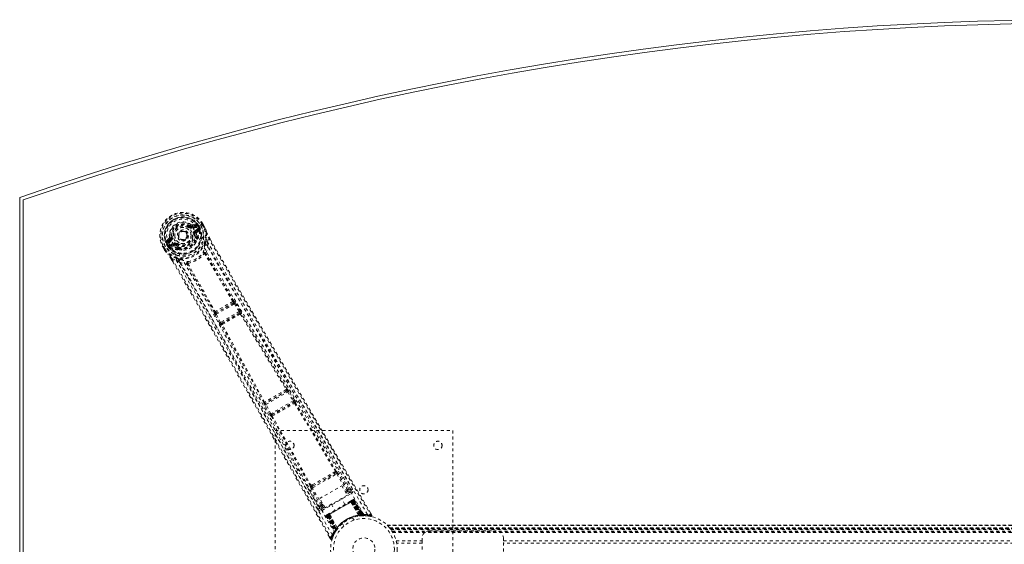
# Model space of a CAD drawing. Header units: inches. Extents: x 7.1 to 78.6, y 22.7 to 58.4.
# Tile 2 of 5: x 7.1 to 40.3, y 40.7 to 58.4. Entities that reach past the tile are written whole.
import ezdxf

# ---------------------------------------------------------------- set-up
doc = ezdxf.new("R2010")
doc.units = ezdxf.units.IN
doc.header["$MEASUREMENT"] = 0
doc.linetypes.add('SLD-Dashed', pattern=[0.075, 0.05, -0.025])
doc.linetypes.add('SLD-Solid', pattern=[0])

msp = doc.modelspace()

# ---------------------------------------------------------------- linework, layer by layer
at = {"color": 7, "linetype": 'SLD-Solid', "lineweight": 15}
for p, q in [((7.09, 28.682), (7.09, 52.432)), ((7.208, 52.348), (7.208, 28.767)), ((7.208, 28.767), (7.208, 52.348))]:
    msp.add_line(p, q, dxfattribs=at)
at = {"color": 7, "linetype": 'SLD-Dashed', "lineweight": 0}
for p, q in [((12.734, 51.229), (12.739, 51.222)), ((12.739, 51.222), (12.746, 51.208)), ((12.831, 51.443), (12.845, 51.462)), ((12.845, 51.462), (12.853, 51.457)), ((12.919, 51.455), (13.03, 51.495)), ((12.919, 51.455), (12.929, 51.437)), ((13.038, 51.542), (12.923, 51.502)), ((13.03, 51.495), (12.929, 51.437)), ((13.045, 51.469), (12.944, 51.411)), ((13.005, 51.305), (13.117, 51.37)), ((13.02, 51.279), (13.132, 51.344)), ((13.033, 51.258), (13.02, 51.279)), ((13.132, 51.344), (13.033, 51.258)), ((13.07, 51.421), (13.071, 51.421)), ((13.201, 51.496), (13.071, 51.421)), ((13.073, 51.247), (13.162, 51.323)), ((13.114, 51.445), (13.119, 51.448)), ((13.153, 51.378), (13.114, 51.445)), ((13.154, 51.387), (13.119, 51.448)), ((13.145, 51.463), (13.181, 51.4)), ((13.145, 51.463), (13.145, 51.463)), ((13.159, 51.367), (13.153, 51.378)), ((13.154, 51.387), (13.181, 51.4)), ((13.154, 51.386), (13.159, 51.367)), ((13.165, 51.337), (13.162, 51.323)), ((13.162, 51.323), (13.162, 51.323)), ((13.162, 51.323), (13.162, 51.323)), ((13.165, 51.338), (13.166, 51.342)), ((13.181, 51.4), (13.181, 51.4)), ((13.206, 51.499), (13.201, 51.496)), ((13.226, 51.511), (13.206, 51.499)), ((13.271, 51.538), (13.226, 51.511)), ((13.307, 51.423), (13.25, 51.524)), ((13.275, 51.54), (13.271, 51.538)), ((13.332, 51.438), (13.274, 51.54)), ((13.275, 51.54), (13.333, 51.438)), ((13.335, 51.435), (13.333, 51.438)), ((12.133, 51.046), (12.041, 50.966)), ((12.086, 50.95), (12.176, 51.026)), ((12.187, 51.008), (12.086, 50.95)), ((12.202, 50.982), (12.101, 50.924)), ((12.148, 51.086), (12.206, 51.093)), ((12.176, 51.026), (12.187, 51.008)), ((12.206, 51.093), (12.23, 51.096)), ((12.207, 51.084), (12.206, 51.093)), ((13.005, 51.195), (12.976, 51.191)), ((13.006, 51.208), (13.005, 51.195)), ((13.055, 51.057), (13.044, 51.077)), ((13.078, 51.065), (13.067, 51.084)), ((13.086, 51.037), (13.084, 51.016)), ((13.437, 50.922), (13.462, 51.07)), ((13.437, 50.922), (13.441, 50.795)), ((13.487, 51.086), (13.532, 51.009)), ((13.531, 51.008), (13.487, 51.085)), ((11.928, 50.762), (11.925, 50.76)), ((11.925, 50.761), (11.984, 50.66)), ((11.925, 50.76), (11.983, 50.659)), ((11.974, 50.788), (11.928, 50.762)), ((11.951, 50.774), (12.009, 50.674)), ((11.994, 50.8), (11.974, 50.788)), ((11.983, 50.659), (11.986, 50.655)), ((11.999, 50.803), (11.994, 50.8)), ((12.129, 50.878), (11.999, 50.803)), ((12.092, 50.772), (12.056, 50.834)), ((12.087, 50.852), (12.082, 50.849)), ((12.082, 50.849), (12.117, 50.788)), ((12.126, 50.785), (12.087, 50.852)), ((12.093, 50.772), (12.092, 50.772)), ((12.093, 50.772), (12.117, 50.788)), ((12.118, 50.788), (12.132, 50.774)), ((12.132, 50.774), (12.126, 50.785)), ((12.15, 50.812), (12.263, 50.876)), ((12.15, 50.756), (12.155, 50.754)), ((12.169, 50.75), (12.155, 50.754)), ((12.165, 50.786), (12.278, 50.85)), ((12.29, 50.829), (12.165, 50.786)), ((12.169, 50.75), (12.279, 50.789)), ((12.29, 50.829), (12.278, 50.85)), ((12.358, 50.821), (12.346, 50.827)), ((12.376, 50.844), (12.358, 50.821)), ((12.434, 50.693), (12.423, 50.713)), ((12.441, 50.729), (12.452, 50.709)), ((12.473, 50.663), (12.454, 50.673)), ((12.211, 50.349), (12.262, 50.261)), ((12.213, 50.349), (12.264, 50.261)), ((12.238, 50.363), (12.379, 50.311)), ((12.486, 50.243), (12.379, 50.311)), ((14.32, 48.931), (14.319, 48.93)), ((14.381, 48.862), (14.362, 48.89)), ((14.305, 48.868), (13.723, 48.532)), ((13.73, 48.484), (14.343, 48.838)), ((14.508, 48.577), (13.874, 48.211)), ((14.304, 48.868), (14.305, 48.868)), ((14.343, 48.838), (14.508, 48.577)), ((14.546, 48.6), (14.381, 48.862)), ((13.662, 48.551), (13.662, 48.551)), ((13.691, 48.463), (13.676, 48.494)), ((13.835, 48.19), (13.691, 48.463)), ((13.723, 48.532), (13.724, 48.533)), ((13.874, 48.211), (13.73, 48.484)), ((13.905, 48.177), (14.522, 48.533)), ((14.522, 48.533), (14.513, 48.523)), ((14.573, 48.508), (14.582, 48.518)), ((13.901, 48.12), (13.888, 48.117)), ((13.918, 48.18), (13.905, 48.177)), ((16.109, 45.894), (15.397, 45.482)), ((16.109, 45.893), (16.109, 45.894)), ((16.125, 45.956), (16.124, 45.956)), ((15.408, 45.437), (16.143, 45.861)), ((16.329, 45.561), (15.575, 45.126)), ((16.143, 45.861), (16.329, 45.561)), ((16.367, 45.585), (16.181, 45.885)), ((15.336, 45.501), (15.335, 45.5)), ((15.536, 45.105), (15.369, 45.416)), ((15.397, 45.482), (15.397, 45.483)), ((15.575, 45.126), (15.408, 45.437)), ((15.604, 45.091), (16.345, 45.519)), ((16.345, 45.519), (16.341, 45.514)), ((16.402, 45.498), (16.406, 45.503)), ((15.587, 45.031), (15.593, 45.031)), ((15.61, 45.091), (15.604, 45.091)), ((15.715, 44.557), (21.715, 44.557)), ((15.715, 36.557), (15.715, 44.557)), ((21.715, 44.557), (21.715, 36.557)), ((18.277, 42.548), (17.864, 43.25)), ((16.978, 42.622), (17.796, 43.094)), ((17.005, 42.688), (17.725, 43.104)), ((17.753, 43.173), (17.711, 43.15)), ((17.725, 43.104), (17.767, 43.128)), ((17.796, 43.094), (18.132, 42.526)), ((18.171, 42.549), (17.835, 43.117)), ((16.809, 42.641), (17.21, 41.932)), ((16.973, 42.724), (16.931, 42.699)), ((17.263, 42.025), (16.939, 42.6)), ((16.964, 42.664), (17.005, 42.688)), ((17.302, 42.047), (16.978, 42.622)), ((17.225, 42.265), (17.971, 42.695)), ((17.971, 42.695), (18.154, 42.378)), ((17.408, 41.948), (17.225, 42.265)), ((17.303, 41.86), (18.293, 42.432)), ((18.154, 42.378), (17.408, 41.948)), ((18.072, 42.062), (17.955, 42.264)), ((18.084, 42.498), (18.132, 42.526)), ((18.107, 42.459), (18.155, 42.487)), ((18.171, 42.549), (18.132, 42.526)), ((18.263, 42.484), (18.135, 42.41)), ((18.278, 42.547), (18.277, 42.549)), ((18.283, 42.539), (18.278, 42.547)), ((18.285, 42.529), (18.28, 42.546)), ((17.21, 41.932), (17.211, 41.931)), ((17.211, 41.931), (17.216, 41.923)), ((17.211, 41.929), (17.223, 41.916)), ((17.39, 41.979), (17.273, 41.912)), ((17.339, 42.068), (17.302, 42.047)), ((17.361, 42.029), (17.324, 42.008)), ((17.482, 41.688), (18.353, 42.191)), ((18.342, 42.185), (17.493, 41.695)), ((17.509, 41.704), (18.326, 42.176)), ((17.618, 42.069), (17.734, 41.867)), ((18.323, 42.207), (18.265, 42.174)), ((18.279, 42.15), (18.278, 42.148)), ((18.543, 41.698), (18.278, 42.148)), ((18.279, 42.15), (18.545, 41.698)), ((18.304, 42.163), (18.305, 42.164)), ((18.596, 41.695), (18.304, 42.163)), ((18.363, 42.197), (18.305, 42.164)), ((18.305, 42.164), (18.598, 41.695)), ((18.329, 42.177), (18.326, 42.176)), ((18.326, 42.176), (18.596, 41.708)), ((18.33, 42.211), (18.327, 42.209)), ((18.6, 41.708), (18.329, 42.177)), ((18.33, 42.211), (18.338, 42.216)), ((18.342, 42.218), (18.338, 42.216)), ((18.616, 41.709), (18.342, 42.185)), ((18.345, 42.187), (18.621, 41.71)), ((18.353, 42.224), (18.349, 42.223)), ((18.353, 42.191), (18.63, 41.711)), ((18.636, 41.711), (18.357, 42.193)), ((18.675, 41.696), (18.359, 42.199)), ((18.363, 42.197), (18.674, 41.699)), ((18.39, 42.213), (18.379, 42.206)), ((18.379, 42.206), (18.696, 41.699)), ((18.39, 42.213), (18.712, 41.699)), ((17.456, 41.673), (17.444, 41.666)), ((17.444, 41.666), (17.729, 41.131)), ((17.456, 41.707), (17.453, 41.704)), ((17.456, 41.673), (17.736, 41.145)), ((17.457, 41.707), (17.457, 41.707)), ((17.468, 41.714), (17.464, 41.711)), ((17.464, 41.711), (17.465, 41.709)), ((17.529, 41.716), (17.472, 41.682)), ((17.472, 41.687), (17.749, 41.161)), ((17.472, 41.682), (17.747, 41.164)), ((17.479, 41.72), (17.476, 41.718)), ((17.478, 41.686), (17.756, 41.203)), ((17.759, 41.208), (17.482, 41.688)), ((17.541, 41.756), (17.483, 41.722)), ((17.765, 41.216), (17.49, 41.693)), ((17.493, 41.695), (17.767, 41.22)), ((17.509, 41.704), (17.506, 41.702)), ((17.506, 41.702), (17.776, 41.232)), ((17.779, 41.236), (17.509, 41.704)), ((17.529, 41.716), (17.531, 41.716)), ((17.789, 41.228), (17.529, 41.716)), ((17.531, 41.716), (17.79, 41.23)), ((17.557, 41.731), (17.555, 41.732)), ((17.813, 41.275), (17.555, 41.732)), ((17.557, 41.731), (17.814, 41.277)), ((18.335, 41.616), (18.332, 41.615)), ((18.383, 41.532), (18.335, 41.616)), ((18.543, 41.698), (18.545, 41.698)), ((18.553, 41.673), (18.556, 41.674)), ((18.596, 41.708), (18.599, 41.679)), ((18.598, 41.695), (18.596, 41.695)), ((18.598, 41.695), (18.674, 41.699)), ((18.603, 41.679), (18.599, 41.679)), ((18.6, 41.708), (18.603, 41.679)), ((18.616, 41.709), (18.618, 41.681)), ((18.618, 41.681), (18.623, 41.681)), ((18.621, 41.71), (18.623, 41.681)), ((18.624, 41.681), (18.625, 41.681)), ((18.625, 41.681), (18.7, 41.685)), ((18.63, 41.711), (18.636, 41.711)), ((18.63, 41.711), (18.632, 41.682)), ((18.638, 41.682), (18.632, 41.682)), ((18.636, 41.711), (18.638, 41.682)), ((18.696, 41.699), (18.712, 41.699)), ((18.721, 41.685), (18.736, 41.685)), ((18.828, 41.675), (18.953, 41.66)), ((18.985, 41.704), (18.942, 41.777)), ((18.959, 41.689), (18.953, 41.66)), ((17.813, 41.275), (17.814, 41.277)), ((17.828, 41.254), (17.83, 41.256)), ((17.989, 41.416), (18.037, 41.332)), ((19.501, 41.362), (66.18, 41.362)), ((66.179, 41.363), (19.502, 41.363)), ((19.513, 41.35), (66.167, 41.35)), ((19.584, 41.272), (19.588, 41.268)), ((19.584, 41.272), (66.097, 41.272)), ((66.097, 41.272), (19.584, 41.272)), ((66.093, 41.268), (19.588, 41.268)), ((19.591, 41.264), (66.09, 41.264)), ((66.09, 41.264), (19.591, 41.264)), ((66.085, 41.258), (19.595, 41.258)), ((19.603, 41.249), (66.078, 41.249)), ((19.604, 41.248), (66.077, 41.248)), ((66.076, 41.246), (19.605, 41.246)), ((66.074, 41.244), (19.607, 41.244)), ((17.545, 40.972), (17.587, 40.898)), ((17.587, 40.897), (17.614, 40.912)), ((17.642, 40.903), (17.689, 41.024)), ((17.694, 41.034), (17.751, 41.14)), ((17.728, 41.103), (17.736, 41.116)), ((17.729, 41.131), (17.736, 41.145)), ((17.747, 41.164), (17.789, 41.228)), ((17.747, 41.134), (17.787, 41.197)), ((17.751, 41.173), (17.756, 41.174)), ((17.756, 41.203), (17.759, 41.208)), ((17.78, 41.187), (17.756, 41.203)), ((17.783, 41.192), (17.759, 41.208)), ((17.788, 41.199), (17.765, 41.216)), ((17.791, 41.203), (17.767, 41.22)), ((17.78, 41.187), (17.775, 41.179)), ((17.8, 41.215), (17.776, 41.232)), ((17.802, 41.219), (17.779, 41.236)), ((17.783, 41.192), (17.78, 41.187)), ((17.8, 41.215), (17.783, 41.192)), ((17.787, 41.197), (17.788, 41.199)), ((17.788, 41.199), (17.791, 41.203)), ((17.79, 41.23), (17.789, 41.228)), ((19.629, 41.213), (66.051, 41.213)), ((19.668, 41.156), (66.013, 41.156)), ((19.683, 41.13), (65.997, 41.13)), ((19.694, 41.113), (65.987, 41.113)), ((20.68, 40.839), (20.68, 40.922)), ((20.93, 41.172), (23.18, 41.172)), ((23.43, 40.922), (23.43, 40.839)), ((19.805, 40.839), (20.68, 40.839)), ((20.68, 40.755), (19.823, 40.755)), ((20.68, 40.839), (20.68, 40.276)), ((23.43, 40.276), (23.43, 40.839)), ((23.43, 40.839), (62.25, 40.839)), ((62.25, 40.755), (23.43, 40.755))]:
    msp.add_line(p, q, dxfattribs=at)
at = {"color": 7, "linetype": 'SLD-Dashed', "lineweight": 0, "flags": 128}
for points in [[(12.216, 50.963), (12.182, 51.033), (12.164, 51.109), (12.163, 51.19), (12.179, 51.269), (12.211, 51.345), (12.258, 51.414), (12.316, 51.474), (12.385, 51.522), (12.461, 51.557), (12.542, 51.578), (12.625, 51.584), (12.707, 51.574), (12.784, 51.548), (12.853, 51.507), (12.91, 51.453), (12.954, 51.388)], [(12.813, 51.419), (12.816, 51.424), (12.819, 51.428), (12.823, 51.432), (12.825, 51.436), (12.828, 51.439), (12.829, 51.441), (12.83, 51.442), (12.831, 51.443)], [(12.944, 51.411), (12.941, 51.416), (12.939, 51.421), (12.936, 51.425), (12.934, 51.429), (12.932, 51.432), (12.93, 51.435), (12.93, 51.436), (12.929, 51.437)], [(18.713, 41.72), (17.914, 43.09), (17.104, 44.452), (16.285, 45.806), (15.46, 47.153), (14.814, 48.209), (14.177, 49.265), (13.554, 50.324), (12.954, 51.388)], [(13.005, 51.305), (13.008, 51.3), (13.011, 51.295), (13.013, 51.291), (13.016, 51.287), (13.017, 51.284), (13.019, 51.281), (13.02, 51.28), (13.02, 51.279)], [(13.045, 51.469), (13.042, 51.474), (13.039, 51.479), (13.037, 51.483), (13.035, 51.487), (13.033, 51.49), (13.031, 51.493), (13.03, 51.494), (13.03, 51.495)], [(13.073, 51.506), (13.063, 51.485), (13.045, 51.469)], [(13.06, 51.214), (13.063, 51.235), (13.073, 51.247)], [(13.067, 51.084), (13.068, 51.144), (13.06, 51.214)], [(18.835, 41.726), (18.035, 43.101), (17.224, 44.468), (16.405, 45.826), (15.581, 47.178), (14.935, 48.237), (14.297, 49.296), (13.673, 50.356), (13.07, 51.421)], [(13.117, 51.37), (13.135, 51.377), (13.153, 51.378)], [(13.132, 51.344), (13.132, 51.345), (13.131, 51.346), (13.13, 51.349), (13.128, 51.352), (13.126, 51.356), (13.123, 51.36), (13.12, 51.365), (13.117, 51.37)], [(13.119, 51.448), (13.122, 51.45), (13.128, 51.453), (13.136, 51.458), (13.145, 51.463)], [(13.154, 51.387), (13.154, 51.386), (13.154, 51.386)], [(13.25, 51.524), (13.255, 51.527), (13.261, 51.53), (13.265, 51.533), (13.269, 51.536), (13.272, 51.538), (13.274, 51.539), (13.275, 51.54), (13.275, 51.54)], [(13.333, 51.438), (13.333, 51.438), (13.332, 51.438), (13.33, 51.437), (13.327, 51.435), (13.323, 51.432), (13.318, 51.43), (13.313, 51.427), (13.307, 51.423)], [(13.335, 51.435), (13.334, 51.434), (13.332, 51.433), (13.33, 51.432), (13.326, 51.431), (13.322, 51.429), (13.317, 51.428), (13.312, 51.426), (13.307, 51.423)], [(13.333, 51.438), (13.369, 51.349), (13.393, 51.277)], [(13.397, 51.266), (13.373, 51.343), (13.335, 51.435)], [(13.38, 50.935), (13.406, 51.093), (13.397, 51.266)], [(13.397, 51.266), (13.396, 51.272), (13.393, 51.277)], [(12.101, 50.924), (12.078, 50.916), (12.055, 50.918)], [(12.086, 50.95), (12.086, 50.949), (12.087, 50.948), (12.088, 50.945), (12.09, 50.942), (12.092, 50.938), (12.095, 50.934), (12.098, 50.929), (12.101, 50.924)], [(12.202, 50.982), (12.199, 50.987), (12.196, 50.992), (12.193, 50.996), (12.191, 51), (12.189, 51.003), (12.188, 51.006), (12.187, 51.007), (12.187, 51.008)], [(16.084, 44.016), (15.385, 45.287), (14.631, 46.675), (14.039, 47.762), (13.444, 48.842), (12.838, 49.911), (12.216, 50.963)], [(12.26, 51.1), (12.254, 51.099), (12.249, 51.099), (12.244, 51.098), (12.239, 51.098), (12.236, 51.097), (12.233, 51.097), (12.231, 51.096), (12.23, 51.096)], [(12.947, 51.187), (12.952, 51.188), (12.958, 51.189), (12.963, 51.189), (12.967, 51.19), (12.971, 51.19), (12.974, 51.191), (12.976, 51.191), (12.976, 51.191)], [(13.018, 50.879), (13.049, 50.927), (13.084, 51.016)], [(18.331, 42.576), (18.14, 42.9), (17.922, 43.269), (17.683, 43.674), (17.467, 44.04), (17.354, 44.231), (17.241, 44.423), (17.128, 44.614), (17, 44.832), (16.87, 45.052), (16.744, 45.265), (16.488, 45.698), (16.251, 46.101), (16.032, 46.474), (15.817, 46.838), (15.569, 47.26), (15.143, 47.985), (14.715, 48.718), (14.273, 49.476), (13.845, 50.215), (13.437, 50.922)], [(13.462, 51.07), (13.468, 51.073), (13.473, 51.076), (13.478, 51.079), (13.482, 51.082), (13.485, 51.084), (13.487, 51.085), (13.488, 51.086), (13.487, 51.086)], [(13.462, 51.07), (13.831, 50.43), (14.221, 49.754), (14.634, 49.043), (15.07, 48.295), (15.472, 47.607), (15.892, 46.891), (15.989, 46.727), (16.086, 46.561), (16.184, 46.394), (16.252, 46.279), (16.318, 46.167), (16.386, 46.05), (16.458, 45.929), (16.688, 45.538), (16.945, 45.103), (17.227, 44.625), (17.405, 44.322), (17.595, 44.002), (17.799, 43.655), (17.99, 43.331), (18.24, 42.909), (18.461, 42.533), (18.655, 42.205), (18.821, 41.923), (18.959, 41.689)], [(13.532, 51.009), (14.848, 48.734), (16.223, 46.388), (17.603, 44.046), (18.985, 41.704)], [(11.925, 50.76), (11.924, 50.76), (11.925, 50.76), (11.928, 50.761), (11.931, 50.763), (11.935, 50.765), (11.94, 50.768), (11.945, 50.771), (11.951, 50.774)], [(12.009, 50.674), (12.004, 50.671), (11.998, 50.668), (11.993, 50.665), (11.989, 50.662), (11.986, 50.661), (11.984, 50.659), (11.983, 50.659), (11.983, 50.659)], [(11.983, 50.659), (12.042, 50.583), (12.093, 50.526)], [(11.986, 50.655), (11.986, 50.656), (11.988, 50.657), (11.99, 50.659), (11.993, 50.661), (11.997, 50.664), (12.001, 50.667), (12.005, 50.671), (12.009, 50.674)], [(11.986, 50.655), (12.04, 50.585), (12.1, 50.517)], [(12.118, 50.788), (12.118, 50.788), (12.117, 50.788)], [(12.126, 50.785), (12.136, 50.8), (12.15, 50.812)], [(17.643, 41.038), (16.853, 42.418), (16.074, 43.804), (15.307, 45.193), (14.549, 46.583), (13.955, 47.671), (13.357, 48.753), (12.75, 49.823), (12.13, 50.878)], [(12.15, 50.812), (12.153, 50.807), (12.156, 50.802), (12.158, 50.798), (12.161, 50.794), (12.163, 50.79), (12.164, 50.788), (12.165, 50.786), (12.165, 50.786)], [(12.263, 50.876), (12.265, 50.872), (12.268, 50.867), (12.271, 50.862), (12.273, 50.858), (12.275, 50.855), (12.276, 50.853), (12.277, 50.851), (12.278, 50.85)], [(12.314, 50.783), (12.294, 50.791), (12.279, 50.789)], [(12.423, 50.713), (12.371, 50.741), (12.314, 50.783)], [(12.358, 50.821), (12.411, 50.781), (12.459, 50.754)], [(12.394, 50.868), (12.391, 50.864), (12.387, 50.859), (12.384, 50.855), (12.381, 50.852), (12.379, 50.849), (12.377, 50.846), (12.376, 50.845), (12.376, 50.844)], [(12.473, 50.663), (12.568, 50.649), (12.625, 50.652)], [(13.376, 50.544), (13.369, 50.552), (13.361, 50.558), (13.353, 50.56), (13.344, 50.559), (13.338, 50.555), (13.333, 50.548), (13.33, 50.539), (13.33, 50.528)], [(13.336, 50.791), (13.338, 50.799), (13.342, 50.811)], [(13.376, 50.544), (13.418, 50.668), (13.441, 50.795)], [(18.28, 42.546), (16.659, 45.292), (15.043, 48.039), (13.441, 50.795)], [(12.093, 50.526), (12.096, 50.521), (12.1, 50.517)], [(12.395, 50.367), (12.247, 50.423), (12.1, 50.517)], [(12.211, 50.349), (12.211, 50.349), (12.212, 50.349), (12.214, 50.35), (12.218, 50.352), (12.222, 50.354), (12.227, 50.357), (12.233, 50.36), (12.238, 50.363)], [(12.238, 50.363), (12.646, 49.659), (13.07, 48.923), (13.51, 48.157), (13.908, 47.46), (14.164, 47.01), (14.432, 46.539), (14.711, 46.047), (14.989, 45.557), (15.229, 45.132), (15.548, 44.569), (15.887, 43.97), (16.245, 43.335), (16.578, 42.745), (17.614, 40.912)], [(12.262, 50.261), (13.568, 47.994), (14.911, 45.633), (16.251, 43.264), (17.587, 40.897)], [(12.379, 50.311), (12.749, 49.67), (13.134, 49.001), (13.533, 48.304), (13.913, 47.639), (14.296, 46.965), (14.679, 46.29), (15.051, 45.632), (15.408, 45), (15.741, 44.412), (16.113, 43.753), (16.461, 43.135), (16.804, 42.528), (17.159, 41.899)], [(12.486, 50.243), (12.608, 50.201), (12.736, 50.175)], [(12.486, 50.243), (14.072, 47.479), (15.644, 44.706), (17.211, 41.929)], [(12.522, 50.338), (12.534, 50.335), (12.542, 50.332)], [(13.344, 50.524), (13.343, 50.525), (13.342, 50.527), (13.338, 50.528), (13.33, 50.528)], [(14.285, 48.917), (13.81, 49.719), (13.344, 50.524)], [(14.319, 48.93), (13.844, 49.732), (13.379, 50.536)], [(12.773, 50.206), (12.764, 50.212), (12.755, 50.214), (12.746, 50.213), (12.739, 50.21), (12.734, 50.203), (12.732, 50.194), (12.732, 50.185), (12.736, 50.175)], [(13.662, 48.551), (13.206, 49.364), (12.742, 50.168)], [(12.773, 50.206), (12.769, 50.2), (12.768, 50.196), (12.769, 50.194), (12.77, 50.192)], [(12.77, 50.192), (13.234, 49.387), (13.691, 48.573)], [(14.343, 48.838), (14.35, 48.842), (14.356, 48.846), (14.362, 48.85), (14.368, 48.854), (14.373, 48.857), (14.376, 48.859), (14.379, 48.861), (14.381, 48.862)], [(14.508, 48.577), (14.515, 48.581), (14.521, 48.585), (14.527, 48.589), (14.533, 48.592), (14.538, 48.595), (14.541, 48.598), (14.544, 48.599), (14.546, 48.6)], [(14.508, 48.577), (14.513, 48.57), (14.517, 48.562), (14.522, 48.549), (14.524, 48.539), (14.522, 48.533)], [(13.691, 48.463), (13.695, 48.466), (13.704, 48.471), (13.717, 48.477), (13.73, 48.484)], [(13.73, 48.484), (13.726, 48.492), (13.724, 48.5), (13.72, 48.515), (13.72, 48.526), (13.721, 48.53), (13.723, 48.531), (13.723, 48.532)], [(14.54, 48.494), (15.314, 47.219), (16.093, 45.941)], [(16.124, 45.956), (15.346, 47.233), (14.573, 48.508)], [(13.835, 48.19), (13.836, 48.191), (13.839, 48.192), (13.843, 48.194), (13.848, 48.197), (13.854, 48.2), (13.86, 48.203), (13.867, 48.207), (13.874, 48.211)], [(13.905, 48.177), (13.899, 48.178), (13.891, 48.184), (13.882, 48.196), (13.878, 48.203), (13.874, 48.211)], [(15.336, 45.501), (14.618, 46.813), (13.901, 48.12)], [(15.364, 45.52), (14.647, 46.834), (13.93, 48.142)], [(16.181, 45.885), (16.163, 45.913), (16.162, 45.914)], [(16.143, 45.861), (16.15, 45.866), (16.157, 45.87), (16.163, 45.874), (16.169, 45.877), (16.173, 45.88), (16.177, 45.882), (16.18, 45.884), (16.181, 45.885)], [(16.329, 45.561), (16.336, 45.566), (16.343, 45.57), (16.349, 45.574), (16.354, 45.577), (16.359, 45.58), (16.363, 45.582), (16.366, 45.584), (16.367, 45.585)], [(15.349, 45.486), (15.347, 45.487), (15.336, 45.501)], [(15.369, 45.416), (15.354, 45.446), (15.353, 45.447)], [(15.369, 45.416), (15.37, 45.416), (15.373, 45.418), (15.377, 45.42), (15.382, 45.423), (15.388, 45.426), (15.394, 45.429), (15.401, 45.433), (15.408, 45.437)], [(16.371, 45.483), (17.065, 44.331), (17.753, 43.173)], [(17.782, 43.189), (17.095, 44.346), (16.402, 45.498)], [(15.536, 45.105), (15.537, 45.106), (15.54, 45.107), (15.544, 45.109), (15.549, 45.112), (15.554, 45.115), (15.561, 45.118), (15.568, 45.122), (15.575, 45.126)], [(16.903, 42.681), (16.244, 43.855), (15.593, 45.031)], [(16.931, 42.699), (16.272, 43.873), (15.621, 45.05)], [(16.973, 42.724), (17.156, 42.83), (17.342, 42.937), (17.527, 43.044), (17.711, 43.15)], [(17.005, 42.688), (17.182, 42.79), (17.36, 42.893), (17.543, 42.999), (17.725, 43.104)], [(17.796, 43.094), (17.81, 43.102), (17.822, 43.109), (17.831, 43.115), (17.835, 43.117)], [(16.964, 42.664), (16.947, 42.659), (16.934, 42.66)], [(16.939, 42.6), (16.943, 42.602), (16.952, 42.607), (16.964, 42.614), (16.978, 42.622)], [(18.155, 42.487), (18.154, 42.488), (18.153, 42.491), (18.151, 42.494), (18.148, 42.499), (18.145, 42.505), (18.141, 42.512), (18.137, 42.519), (18.132, 42.526)], [(18.155, 42.487), (18.229, 42.497), (18.263, 42.484)], [(18.28, 42.546), (18.245, 42.559), (18.171, 42.549)], [(18.293, 42.432), (18.282, 42.451), (18.273, 42.468), (18.266, 42.479), (18.263, 42.484)], [(17.263, 42.025), (17.217, 41.965), (17.212, 41.933)], [(17.263, 42.025), (17.267, 42.027), (17.276, 42.032), (17.288, 42.039), (17.302, 42.047)], [(17.273, 41.912), (17.279, 41.948), (17.324, 42.008)], [(17.273, 41.912), (17.276, 41.908), (17.282, 41.896), (17.292, 41.879), (17.303, 41.86)], [(17.324, 42.008), (17.324, 42.009), (17.322, 42.011), (17.32, 42.015), (17.317, 42.02), (17.314, 42.025), (17.31, 42.032), (17.306, 42.039), (17.302, 42.047)], [(18.263, 42.173), (18.084, 42.069), (17.903, 41.965), (17.721, 41.86), (17.543, 41.757)], [(18.278, 42.148), (18.099, 42.044), (17.917, 41.94), (17.736, 41.835), (17.557, 41.731)], [(18.279, 42.15), (18.284, 42.169), (18.286, 42.174)], [(18.304, 42.163), (18.296, 42.17), (18.286, 42.174)], [(18.324, 42.207), (18.322, 42.207), (18.321, 42.206)], [(18.329, 42.177), (18.336, 42.181), (18.343, 42.185), (18.349, 42.189), (18.354, 42.192), (18.358, 42.194), (18.361, 42.196), (18.363, 42.197), (18.363, 42.197)], [(18.337, 42.215), (18.337, 42.215), (18.336, 42.214), (18.334, 42.213), (18.331, 42.21)], [(18.348, 42.222), (18.349, 42.222), (18.348, 42.221), (18.346, 42.219), (18.343, 42.217)], [(18.379, 42.206), (18.376, 42.204), (18.368, 42.2), (18.358, 42.194), (18.345, 42.187)], [(18.357, 42.193), (18.37, 42.201), (18.381, 42.207), (18.388, 42.211), (18.39, 42.213)], [(18.363, 42.197), (18.359, 42.202), (18.357, 42.204)], [(17.444, 41.666), (17.447, 41.668), (17.454, 41.672), (17.465, 41.678), (17.478, 41.686)], [(17.49, 41.693), (17.477, 41.685), (17.466, 41.679), (17.459, 41.675), (17.456, 41.673)], [(17.476, 41.718), (17.472, 41.716), (17.47, 41.715), (17.468, 41.714), (17.467, 41.713)], [(17.476, 41.716), (17.472, 41.715), (17.47, 41.714), (17.469, 41.714), (17.469, 41.714)], [(17.472, 41.682), (17.472, 41.682), (17.473, 41.683), (17.476, 41.685), (17.481, 41.688), (17.486, 41.691), (17.492, 41.694), (17.499, 41.698), (17.506, 41.702)], [(17.53, 41.738), (17.529, 41.727), (17.531, 41.716)], [(17.555, 41.732), (17.535, 41.737), (17.53, 41.738)], [(18.562, 41.673), (18.747, 41.684), (18.789, 41.679)], [(18.681, 41.684), (18.674, 41.684), (18.638, 41.682)], [(18.679, 41.693), (18.675, 41.697), (18.674, 41.699)], [(18.726, 41.687), (18.715, 41.693), (18.704, 41.703)], [(18.714, 41.693), (18.711, 41.698), (18.71, 41.699)], [(18.953, 41.663), (18.961, 41.663), (18.969, 41.665), (18.977, 41.668), (18.983, 41.674), (18.987, 41.68), (18.989, 41.687), (18.988, 41.695), (18.986, 41.702)], [(18.985, 41.704), (18.984, 41.704), (18.983, 41.703), (18.977, 41.7), (18.969, 41.695), (18.964, 41.692), (18.959, 41.689)], [(17.59, 40.899), (17.595, 40.893), (17.602, 40.889), (17.61, 40.885), (17.618, 40.884), (17.625, 40.885), (17.632, 40.889), (17.637, 40.894), (17.641, 40.901)], [(19.823, 40.755), (19.825, 40.744), (19.826, 40.735)]]:
    msp.add_lwpolyline(points, dxfattribs=at)
at = {"color": 7, "linetype": 'SLD-Dashed', "lineweight": 0}
for centre, radius in [((12.603, 51.144), 0.7), ((12.603, 51.144), 0.69), ((12.603, 51.144), 0.623), ((12.603, 51.144), 0.32), ((12.603, 51.144), 0.275), ((12.603, 51.144), 0.188), ((12.603, 51.144), 0.156), ((12.603, 51.144), 0.142), ((12.603, 51.144), 0.14), ((12.603, 51.144), 0.138), ((16.215, 44.057), 0.141), ((21.215, 44.057), 0.14), ((18.715, 42.557), 0.14), ((18.715, 40.557), 1.125), ((18.715, 40.557), 1.03), ((18.715, 40.557), 0.375)]:
    msp.add_circle(centre, radius, dxfattribs=at)
at = {"color": 7, "linetype": 'SLD-Solid', "lineweight": 15}
for radius, start, end in [(109.505, 70.94543, 109.05457), (109.387, 70.98951, 109.01049), (109.387, 70.98951, 109.01049)]:
    msp.add_arc((42.84, -51.073), radius, start, end, dxfattribs=at)
at = {"color": 7, "linetype": 'SLD-Dashed', "lineweight": 0}
for centre, radius, start, end in [((12.603, 51.144), 0.78, 30, 209.4852), ((12.603, 51.144), 0.78, 30.5288, 209.4712), ((12.603, 51.144), 0.75, 30.4562, 209.5438), ((12.603, 51.144), 0.629, 30.5445, 209.4556), ((12.603, 51.144), 0.599, 30.5443, 209.4557), ((12.597, 51.155), 0.543, 29.3659, 210.634), ((12.603, 51.144), 0.459, 52.774, 187.226), ((12.603, 51.144), 0.787, 218.3239, 21.6761), ((12.603, 51.144), 0.758, 218.3238, 21.6762), ((12.603, 51.144), 0.632, 216.064, 23.936), ((12.603, 51.144), 0.602, 216.2697, 23.7303), ((12.603, 51.144), 0.4, 52.774, 187.226), ((12.603, 51.144), 0.376, 52.774, 187.226), ((12.603, 51.144), 0.346, 52.774, 187.2258), ((12.603, 51.144), 0.275, 359.9999, 180.0001), ((12.885, 51.514), 0.119, 232.7746, 299.9997), ((12.885, 51.514), 0.089, 232.774, 300), ((11.748, 52.333), 1.401, 321.5602, 323.9863), ((12.888, 51.519), 0.0714, 240.3145, 295.2474), ((12.909, 51.546), 0.0455, 232.5233, 288.6512), ((12.903, 51.48), 0.0301, 301.4507, 47.6241), ((13.065, 51.202), 0.119, 119.9993, 187.2276), ((13.078, 51.172), 0.249, 91.7059, 119.8611), ((13.065, 51.202), 0.089, 120, 187.226), ((13.062, 51.21), 0.0565, 121.9567, 181.5679), ((13.037, 51.194), 0.031, 40.1638, 178.1974), ((13.016, 51.521), 0.0299, 298.049, 42.1081), ((13.047, 51.232), 0.0299, 30.9979, 118.9503), ((12.91, 51.38), 0.206, 37.6627, 51.6552), ((12.603, 51.144), 0.593, 30.5524, 37.6091), ((12.722, 51.324), 0.439, 323.9339, 359.9026), ((12.676, 51.29), 0.491, 326.1279, 5.5118), ((13.148, 51.318), 0.0305, 53.8311, 120.9566), ((13.052, 51.323), 0.115, 9.7066, 22.2676), ((14.515, 51.711), 1.203, 201.19, 211.3395), ((16.917, 52.326), 3.676, 196.7621, 199.9895), ((12.07, 50.975), 0.0299, 197.8887, 301.9558), ((12.245, 50.996), 0.206, 188.3461, 202.3397), ((12.603, 51.144), 0.593, 202.3909, 209.4476), ((12.336, 50.753), 0.242, 119.7354, 148.8242), ((12.102, 51.08), 0.0455, 311.3568, 7.4679), ((12.162, 51.052), 0.0301, 192.3449, 298.5796), ((12.136, 51.085), 0.0715, 304.7887, 359.7496), ((12.142, 51.085), 0.089, 300, 7.226), ((12.142, 51.085), 0.119, 299.9998, 7.2271), ((12.322, 50.773), 0.119, 52.7741, 119.9994), ((12.603, 51.144), 0.275, 179.9998, 0.0002), ((12.603, 51.144), 0.376, 232.774, 7.226), ((12.603, 51.144), 0.346, 232.7741, 7.226), ((12.598, 51.154), 0.453, 249.7481, 350.2512), ((12.606, 51.138), 0.411, 249.0117, 350.9883), ((12.585, 51.176), 0.494, 256.9719, 343.0282), ((12.603, 51.144), 0.156, 275.1542, 320.0596), ((12.549, 51.108), 0.465, 355.8373, 10.796), ((13.042, 51.067), 0.0305, 35.6341, 166.0642), ((13.031, 51.042), 0.0371, 70.1714, 120.7243), ((13.071, 51.034), 0.0504, 94.2231, 121.7519), ((13.082, 51.014), 0.0506, 94.3185, 121.7525), ((13.026, 51.042), 0.0326, 342.158, 28.3726), ((13.052, 50.992), 0.0404, 37.3027, 82.7825), ((13.041, 51.039), 0.0444, 357.3997, 34.9997), ((11.257, 51.527), 2.204, 341.058, 344.4312), ((13.26, 50.303), 0.644, 74.0877, 79.2601), ((12.009, 50.674), 0.03, 210.2178, 215.2738), ((11.633, 51.614), 0.887, 298.4983, 300.4125), ((12.201, 50.823), 0.0844, 215.4083, 232.6183), ((12.18, 50.759), 0.0305, 119.0389, 186.1719), ((12.442, 51.16), 0.497, 234.8139, 273.6306), ((12.388, 51.13), 0.439, 240.0685, 276.0869), ((12.305, 50.803), 0.0299, 121.0408, 209.0109), ((12.322, 50.773), 0.089, 52.774, 120), ((12.317, 50.779), 0.0567, 58.2275, 117.9804), ((12.343, 50.794), 0.031, 61.5933, 200.0513), ((12.451, 50.725), 0.0305, 73.9313, 204.3717), ((12.465, 50.684), 0.0505, 118.2743, 145.7551), ((12.476, 50.665), 0.0506, 118.2536, 145.6825), ((12.475, 50.712), 0.0444, 205.0041, 242.702), ((12.477, 50.722), 0.0371, 119.2684, 169.8334), ((12.48, 50.727), 0.0326, 211.6537, 257.8235), ((12.51, 50.679), 0.0404, 157.2258, 202.6881), ((12.613, 51.128), 0.476, 271.4726, 328.5261), ((12.633, 51.093), 0.844, 279.7729, 320.2271), ((12.452, 50.869), 0.888, 339.1312, 354.971), ((13.326, 50.511), 0.0608, 33.6678, 136.5428), ((13.273, 50.474), 0.0786, 43.3238, 83.7387), ((13.39, 50.762), 0.0608, 32.3832, 151.9698), ((11.157, 49.773), 1.201, 28.6557, 38.8149), ((9.422, 47.999), 3.676, 40.0106, 43.238), ((13.005, 50.154), 0.645, 160.7464, 165.9059), ((12.945, 52.502), 2.204, 255.5689, 258.9416), ((12.54, 50.272), 0.0608, 88.0306, 207.6178), ((12.917, 51.137), 0.887, 245.0291, 260.8695), ((12.79, 50.202), 0.0608, 103.4562, 206.3337), ((12.848, 50.229), 0.0786, 156.2591, 196.6754), ((12.596, 51.156), 0.965, 280.5261, 319.475), ((13.387, 50.457), 0.0795, 96.0521, 122.5085), ((13.391, 50.544), 0.0143, 177.5618, 213.3628), ((12.729, 50.162), 0.0143, 26.6708, 62.4426), ((12.806, 50.122), 0.0795, 117.492, 143.947), ((30.35, 20.405), 32.726, 119.399, 120.6009), ((14.335, 48.844), 0.088, 100.2504, 123.9473), ((14.217, 48.863), 0.0872, 3.1821, 38.1982), ((14.281, 48.906), 0.0451, 301.0431, 32.1523), ((14.282, 48.907), 0.0451, 301.0397, 32.1457), ((14.279, 48.847), 0.0933, 27.5367, 64.1348), ((13.73, 48.494), 0.0889, 116.1787, 139.6243), ((13.772, 48.606), 0.0873, 201.8103, 236.8098), ((30.708, 19.786), 33.389, 119.4253, 120.5746), ((14.291, 48.811), 0.0588, 27.8396, 76.6315), ((14.418, 48.496), 0.165, 7.6329, 39.4061), ((13.755, 48.544), 0.0933, 175.8714, 212.4593), ((13.702, 48.572), 0.0451, 207.8497, 298.9539), ((13.702, 48.572), 0.0451, 207.8585, 298.9571), ((-2.221, 76.821), 32.876, 299.4018, 300.5983), ((-4.276, 80.38), 37.023, 299.4552, 300.5446), ((14.535, 48.483), 0.0451, 32.6029, 119.103), ((14.484, 48.469), 0.0613, 23.9435, 61.5346), ((14.544, 48.493), 0.0451, 32.4874, 119.1377), ((14.591, 48.418), 0.092, 101.4665, 123.9897), ((13.989, 48.248), 0.165, 200.5891, 232.3721), ((13.928, 48.138), 0.0451, 120.8623, 207.5155), ((13.941, 48.141), 0.0451, 120.8995, 207.395), ((13.97, 48.059), 0.0919, 116.0256, 138.5417), ((13.979, 48.178), 0.0608, 178.3085, 216.2195), ((32.508, 16.667), 33.562, 119.2811, 120.7189), ((32.426, 16.81), 33.348, 119.2944, 120.7056), ((16.162, 45.839), 0.123, 107.6557, 123.6625), ((16.039, 45.897), 0.0697, 356.9384, 39.0801), ((16.086, 45.932), 0.0451, 300.6347, 31.6278), ((16.086, 45.932), 0.0451, 300.6343, 31.6236), ((16.086, 45.835), 0.0626, 24.4839, 68.4551), ((16.058, 45.859), 0.118, 27.9885, 55.3619), ((16.285, 45.52), 0.0601, 358.5976, 43.1035), ((16.19, 45.451), 0.222, 13.6387, 37.1221), ((15.375, 45.522), 0.0451, 208.371, 299.3698), ((15.453, 45.51), 0.118, 184.6392, 212.0191), ((15.42, 45.408), 0.125, 116.4468, 132.2345), ((15.376, 45.52), 0.0433, 232.777, 300.2196), ((15.429, 45.545), 0.0697, 200.9197, 243.0643), ((15.459, 45.473), 0.0626, 171.5398, 215.5209), ((-0.538, 73.905), 33.03, 299.2676, 300.7324), ((-2.067, 76.554), 36.13, 299.3135, 300.6867), ((16.364, 45.474), 0.0451, 31.9693, 119.423), ((16.319, 45.461), 0.057, 22.6149, 66.4833), ((16.367, 45.479), 0.0451, 31.9425, 119.4417), ((16.446, 45.37), 0.136, 108.8656, 123.2828), ((15.74, 45.191), 0.222, 202.8816, 226.3577), ((15.633, 45.143), 0.0601, 196.9025, 241.4011), ((15.627, 45.052), 0.0451, 120.5568, 208.0567), ((15.633, 45.053), 0.0451, 120.5749, 208.0332), ((15.683, 44.929), 0.136, 116.7365, 131.1152), ((15.666, 45.085), 0.0567, 173.3804, 217.5208), ((151.899, 118.918), 155.1, 208.89695, 210.0971), ((17.66, 43.108), 0.0652, 356.4366, 39.4347), ((17.888, 42.953), 0.258, 114.2287, 121.5514), ((17.692, 43.13), 0.075, 358.0038, 34.8098), ((17.742, 43.167), 0.0456, 301.9205, 29.006), ((17.726, 43.062), 0.0773, 24.5372, 58.3838), ((17.578, 42.984), 0.289, 27.3521, 45.0235), ((17.054, 42.471), 0.259, 118.4558, 125.7645), ((16.937, 42.699), 0.0384, 207.0823, 265.3605), ((17.182, 42.756), 0.289, 194.9824, 212.6475), ((16.999, 42.731), 0.0757, 205.3512, 241.8354), ((17.041, 42.667), 0.0773, 181.6306, 215.4569), ((17.034, 42.747), 0.0652, 200.5402, 243.5499), ((16.859, 45.041), 2.871, 299.6414, 300.8386), ((18.241, 42.522), 0.105, 299.9159, 30.6367), ((18.132, 42.526), 0.0451, 300.4269, 30.3599), ((18.241, 42.523), 0.045, 300.021, 7.9913), ((15.763, 44.401), 2.865, 299.1596, 300.3594), ((17.251, 41.951), 0.045, 232.0123, 299.9777), ((17.302, 42.047), 0.0451, 209.6171, 299.5741), ((18.276, 42.15), 0.0265, 68.3686, 119.3818), ((18.28, 42.148), 0.0299, 31.7987, 119.8124), ((17.941, 41.961), 0.441, 29.0762, 32.8424), ((17.942, 41.962), 0.443, 29.0863, 32.8322), ((18.338, 42.181), 0.03, 31.9301, 119.9375), ((17.974, 41.981), 0.42, 29.0289, 32.9769), ((17.976, 41.981), 0.423, 29.0436, 32.9699), ((18.354, 42.189), 0.0315, 87.9463, 120.6855), ((17.993, 41.992), 0.411, 29.0093, 33.0501), ((17.639, 41.783), 0.826, 29.771, 31.627), ((18.365, 42.197), 0.03, 31.994, 119.9961), ((18.353, 42.19), 0.03, 31.9875, 96.5596), ((18.364, 42.196), 0.0305, 32.358, 99.374), ((17.251, 41.951), 0.105, 209.3638, 300.0832), ((17.471, 41.681), 0.03, 119.9978, 208.0107), ((17.472, 41.681), 0.0305, 140.714, 207.6442), ((17.482, 41.687), 0.03, 143.5066, 208.0128), ((17.483, 41.686), 0.0315, 119.3191, 152.3614), ((17.425, 41.822), 0.119, 285.9013, 289.56), ((17.498, 41.696), 0.03, 120.0637, 208.0697), ((17.832, 41.898), 0.408, 206.9305, 210.9977), ((17.505, 41.694), 0.0353, 111.8023, 200.6889), ((18.228, 42.123), 0.854, 208.4253, 210.2204), ((17.855, 41.912), 0.422, 207.0338, 210.9621), ((17.883, 41.928), 0.439, 207.1516, 210.9285), ((17.893, 41.934), 0.448, 207.1918, 210.8986), ((17.556, 41.73), 0.0299, 120.1881, 208.1991), ((17.556, 41.734), 0.0266, 120.7984, 171.4552), ((18.716, 40.557), 1.158, 77.8713, 162.137), ((18.731, 40.53), 1.19, 90.8799, 149.1201), ((18.715, 40.557), 1.127, 90.4733, 149.5267), ((18.715, 40.558), 1.155, 94.2141, 145.7859), ((18.715, 40.558), 1.155, 94.9106, 145.0894), ((18.715, 40.558), 1.155, 95.8866, 144.1134), ((18.697, 40.589), 1.12, 97.9255, 142.0744), ((18.577, 41.698), 0.0345, 178.9498, 225.171), ((18.576, 41.697), 0.0311, 178.3234, 229.6447), ((18.529, 40.966), 0.733, 84.756, 88.7672), ((18.621, 41.711), 0.0297, 211.479, 274.5479), ((18.623, 41.711), 0.0297, 211.4835, 274.4722), ((18.538, 40.895), 0.816, 80.3767, 85.6059), ((18.715, 40.558), 1.127, 90.7805, 95.7093), ((18.543, 40.905), 0.809, 79.0865, 84.459), ((18.541, 40.879), 0.838, 78.2595, 83.5254), ((18.717, 40.533), 1.154, 89.9244, 93.957), ((18.715, 40.722), 0.963, 89.6257, 92.5176), ((18.7, 41.715), 0.0299, 211.8057, 270.7486), ((18.7, 41.715), 0.03, 226.8728, 271.241), ((18.721, 41.715), 0.0299, 211.8996, 269.7007), ((18.736, 41.755), 0.0707, 241.4571, 268.8929), ((18.671, 41.71), 0.0429, 324.1735, 12.9847), ((18.715, 40.557), 1.128, 85.3425, 90.4733), ((18.737, 41.715), 0.03, 211.9855, 268.9219), ((18.845, 40.361), 1.365, 90.4174, 95.5484), ((18.715, 40.565), 1.12, 88.9241, 89.81), ((18.809, 41.711), 0.03, 265.9297, 29.7334), ((18.716, 40.564), 1.12, 77.8963, 85.3622), ((18.737, 40.53), 1.2, 78.1048, 85.3361), ((18.959, 41.689), 0.03, 257.847, 30.5316), ((18.454, 40.923), 0.732, 151.2375, 155.2461), ((17.798, 41.248), 0.031, 10.2246, 61.6911), ((17.797, 41.247), 0.0345, 14.8258, 61.0504), ((18.797, 40.64), 1.009, 44.7694, 45.7421), ((18.739, 40.579), 1.093, 37.6182, 45.7578), ((18.307, 40.235), 1.645, 37.7999, 38.6862), ((18.775, 40.602), 1.051, 35.5987, 38.6427), ((18.732, 40.523), 1.204, 154.6742, 161.8787), ((17.647, 40.967), 0.0638, 238.615, 265.7914), ((18.819, 40.348), 1.363, 144.4488, 149.586), ((17.669, 41.053), 0.03, 210.2572, 334.0797), ((18.708, 40.561), 1.119, 154.6351, 162.106), ((18.715, 40.558), 1.127, 149.5249, 154.6585), ((17.739, 41.172), 0.0429, 227.0156, 275.8216), ((17.702, 41.117), 0.03, 331.0747, 28.013), ((18.521, 40.87), 0.834, 156.4645, 161.7511), ((17.668, 41.27), 0.137, 299.4118, 323.5097), ((18.498, 40.882), 0.805, 155.5297, 160.9266), ((17.71, 41.131), 0.0299, 330.3021, 28.0904), ((18.465, 40.701), 0.838, 148.7905, 150.3437), ((18.503, 40.884), 0.806, 154.362, 159.6545), ((17.721, 41.15), 0.0299, 329.2598, 28.189), ((17.705, 41.269), 0.109, 301.2476, 330.4822), ((17.763, 41.214), 0.0297, 325.5214, 28.5349), ((17.763, 41.215), 0.0297, 325.444, 28.5237), ((18.508, 40.703), 0.874, 143.5635, 145.4761), ((18.721, 40.561), 1.118, 29.5676, 32.1434), ((20.93, 40.922), 0.25, 90, 180), ((23.18, 40.922), 0.25, 0, 90), ((17.614, 40.912), 0.03, 209.4719, 342.1495)]:
    msp.add_arc(centre, radius, start, end, dxfattribs=at)

doc.saveas('drawing.dxf')
